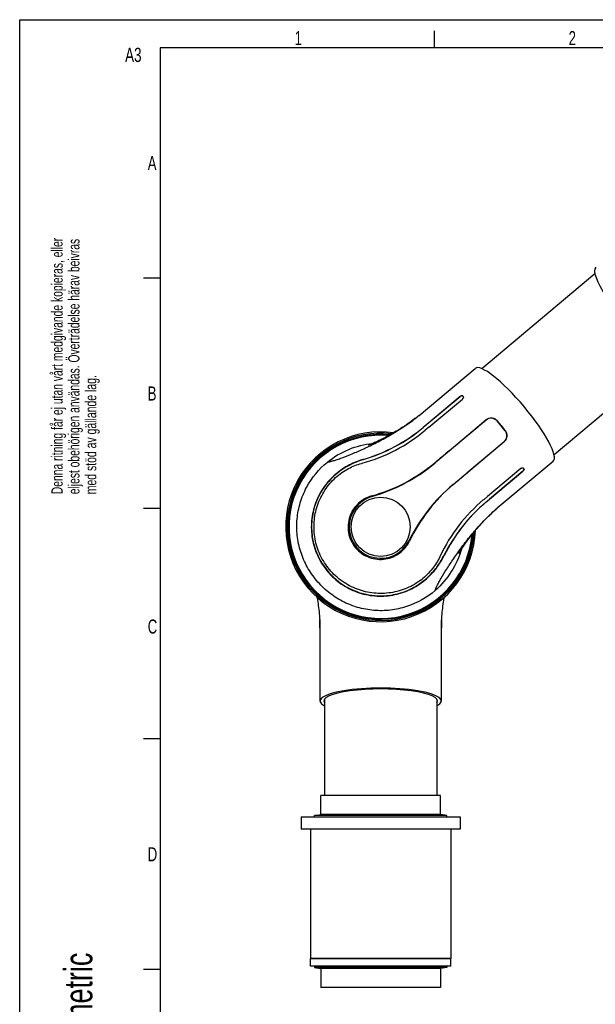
# Model space of a CAD drawing. Extents: x 0 to 420, y 0 to 297.
# Tile 4 of 11: x 0 to 102, y 122 to 297. Entities that reach past the tile are written whole.
import ezdxf

# ---------------------------------------------------------------- set-up
doc = ezdxf.new("R2010")
doc.units = 0
doc.header["$LTSCALE"] = 23.1
for name, color, linetype in [('100001_DXF_CONTINUOUS_LINE', 7, 'CONTINUOUS'), ('100002_DXF_CONTINUOUS_LINE', 7, 'CONTINUOUS'), ('100249_DXF_CONTINUOUS_LINE', 7, 'CONTINUOUS'), ('100252_DXF_CONTINUOUS_LINE', 7, 'CONTINUOUS'), ('100265_DXF_CONTINUOUS_LINE', 7, 'CONTINUOUS'), ('100337_DXF_CONTINUOUS_LINE', 7, 'CONTINUOUS'), ('100935_DXF_CONTINUOUS_LINE', 7, 'CONTINUOUS'), ('100940_DXF_CONTINUOUS_LINE', 7, 'CONTINUOUS'), ('100945_DXF_CONTINUOUS_LINE', 7, 'CONTINUOUS'), ('112000_DXF_FORMAT', 7, 'CONTINUOUS')]:
    doc.layers.add(name, color=color, linetype=linetype)
doc.styles.get("Standard").update_dxf_attribs({"font": 'txt', "width": 0.7})

# ---------------------------------------------------------------- blocks, each defined once
blk = doc.blocks.new('SYMBOL_16_BL0', base_point=(7.49, 145.42))
at = {"layer": '112000_DXF_FORMAT', "color": 7, "linetype": 'CONTINUOUS'}
for s, height, width, p in [('Denna ritning får ej utan vårt medgivande kopieras, eller', 1.9979, 0.687469, (7.64, 212.55)), ('eljest obehörigen användas. Överträdelse härav beivras', 1.9979, 0.686067, (10.63, 212.55)), ('med stöd av gällande lag.', 1.9979, 0.696, (13.63, 212.55)), ('Creo Parametric', 4.9947, 0.71746, (12.92, 96.09))]:
    blk.add_text(s, height=height, rotation=90, dxfattribs=dict(at, width=width)).set_placement(p)

msp = doc.modelspace()

# ---------------------------------------------------------------- linework, layer by layer
at = {"layer": '100001_DXF_CONTINUOUS_LINE', "color": 7, "linetype": 'CONTINUOUS'}
for p, q in [((71.05, 226.59), (81, 234.95)), ((72.39, 224.99), (78.33, 229.97)), ((78.35, 229.94), (72.42, 224.96)), ((78.87, 229.95), (78.79, 230.04)), ((72.8, 224.51), (78.73, 229.49)), ((71.05, 226.59), (70.9, 226.47)), ((70.31, 226), (70.01, 225.77)), ((71.75, 224.45), (72.39, 224.99)), ((72.42, 224.96), (71.77, 224.42)), ((72.72, 224.45), (72.14, 223.96)), ((72.8, 224.51), (72.72, 224.45)), ((82.95, 225.74), (73.89, 218.14)), ((76.36, 220.26), (82.93, 225.77)), ((85.65, 224.75), (84.9, 225.6)), ((85.65, 224.75), (85.66, 224.76)), ((86.36, 223.86), (85.65, 224.75)), ((77.1, 214.31), (86.16, 221.91)), ((86.18, 221.89), (79.61, 216.38)), ((94.89, 218.4), (84.93, 210.05)), ((89.12, 217.11), (83.18, 212.13)), ((83.56, 211.68), (89.5, 216.66)), ((89.52, 216.63), (83.58, 211.65)), ((89.67, 217.08), (89.59, 217.17)), ((82.6, 211.64), (83.18, 212.13)), ((82.53, 211.58), (82.6, 211.64)), ((82.91, 211.14), (83.56, 211.68)), ((83.58, 211.65), (82.94, 211.11)), ((83.62, 208.86), (83.89, 209.13))]:
    msp.add_line(p, q, dxfattribs=at)
for points in [[(70.9, 226.47), (70.61, 226.23), (70.31, 226)], [(70.01, 225.77), (69.71, 225.54), (69.4, 225.32), (69.09, 225.11), (68.79, 224.89), (68.48, 224.69), (68.17, 224.49), (67.87, 224.29), (67.56, 224.1), (67.26, 223.92), (66.97, 223.75), (66.68, 223.58), (66.39, 223.41), (66.11, 223.25), (65.83, 223.1), (65.56, 222.95), (65.3, 222.81), (65.04, 222.67), (64.79, 222.54), (64.55, 222.42), (64.32, 222.31), (64.09, 222.2), (63.88, 222.09), (63.67, 222), (63.47, 221.9), (63.28, 221.82), (63.1, 221.74), (62.94, 221.66), (62.78, 221.6), (62.63, 221.53), (62.5, 221.48), (62.38, 221.43), (62.28, 221.39), (62.19, 221.36), (62.12, 221.33), (62.06, 221.31), (62.02, 221.3), (62, 221.29)], [(78.14, 202.06), (78.13, 202.05), (78.13, 202.05), (78.14, 202.07), (78.16, 202.1), (78.19, 202.15), (78.23, 202.21), (78.27, 202.29), (78.32, 202.38), (78.39, 202.48), (78.46, 202.59), (78.54, 202.71), (78.62, 202.85), (78.72, 202.99), (78.82, 203.15), (78.93, 203.31), (79.05, 203.48), (79.17, 203.65), (79.3, 203.83), (79.44, 204.02), (79.58, 204.22), (79.73, 204.42), (79.89, 204.63), (80.06, 204.85), (80.23, 205.07), (80.41, 205.3), (80.59, 205.53), (80.79, 205.77), (80.99, 206.01), (81.19, 206.26), (81.4, 206.51), (81.62, 206.76), (81.84, 207.01), (82.08, 207.27), (82.32, 207.53), (82.56, 207.8), (82.82, 208.07), (83.08, 208.33), (83.35, 208.6), (83.62, 208.86)], [(83.89, 209.13), (84.18, 209.39), (84.47, 209.65)], [(84.47, 209.65), (84.77, 209.91), (84.93, 210.05)]]:
    msp.add_lwpolyline(points, dxfattribs=at)
msp.add_circle((64.2, 206.75), 5.26, dxfattribs=at)
for centre, radius, start, end in [((53.75, 247.29), 26.98, 307.7299, 308.7204), ((54.5, 246.34), 25.76, 308.7266, 308.9044), ((55.28, 245.39), 24.54, 308.8969, 309.9923), ((83.85, 224.67), 1.4, 41.5, 130), ((52.9, 246.9), 29.32, 286.2643, 310.0077), ((52.88, 246.92), 29.38, 286.3294, 310.0109), ((52.22, 249.28), 29.49, 306.899, 307.3264), ((52.8, 248.51), 28.52, 307.3265, 307.7353), ((64.2, 206.75), 16.31, 84.9372, 355.0632), ((53.05, 246.73), 29.72, 285.3659, 309.9851), ((85.26, 222.99), 1.4, 310, 38.5), ((52.77, 247.71), 30.74, 285.0805, 285.3709), ((54.56, 241.21), 30.06, 285.508, 309.9514), ((53.96, 241.89), 31, 286.2484, 310), ((97.03, 190.56), 31, 130, 153.7516), ((96.46, 191.27), 30.06, 130.0486, 154.492), ((64.2, 206.75), 5.6, 106.2484, 333.7516), ((101.63, 188.83), 29.72, 130.0148, 154.6538), ((101.8, 188.62), 29.38, 129.9891, 153.6706), ((101.78, 188.65), 29.32, 129.9922, 153.7358), ((104.08, 187.47), 29.61, 132.7285, 133.1469), ((103.41, 188.2), 28.62, 132.3012, 132.7285), ((102.36, 189.36), 27.05, 131.3133, 132.3065), ((101.49, 190.34), 25.74, 131.0396, 131.3072), ((100.67, 191.29), 24.48, 130.0069, 131.046), ((102.57, 188.38), 30.75, 154.6483, 154.9195)]:
    msp.add_arc(centre, radius, start, end, dxfattribs=at)
for centre, major_axis, ratio, start_param, end_param in [((109.4, 244.67), (-6.94, 8.27), 0.212557, 0, 3.141593), ((87.95, 226.68), (-6.94, 8.27), 0.212557, 3.141593, 6.283185), ((85.88, 224.94), (-7.16, 8.09), 0.026177, 1.464615, 1.57011), ((85.88, 224.94), (-6.73, 8.46), 0.026177, -4.711703, -4.606208)]:
    msp.add_ellipse(centre, major_axis=major_axis, ratio=ratio, start_param=start_param, end_param=end_param, dxfattribs=at)
for points, knots in [([(78.33, 229.97), (78.37, 230), (78.45, 230.06), (78.58, 230.1), (78.7, 230.11), (78.77, 230.07), (78.79, 230.04)], [0, 0, 0, 0, 0.302328, 0.576277, 0.805715, 1, 1, 1, 1]), ([(78.73, 230.06), (78.7, 230.07), (78.57, 230.08), (78.44, 230.01), (78.35, 229.94)], [0, 0, 0, 0, 0.214434, 1, 1, 1, 1]), ([(78.82, 230.01), (78.81, 230.03), (78.77, 230.05), (78.74, 230.06), (78.73, 230.06)], [0, 0, 0, 0, 0.735606, 1, 1, 1, 1]), ([(78.87, 229.95), (78.9, 229.92), (78.92, 229.84), (78.91, 229.72), (78.84, 229.6), (78.77, 229.52), (78.73, 229.49)], [0, 0, 0, 0, 0.197646, 0.430452, 0.703042, 1, 1, 1, 1]), ([(84.91, 225.61), (84.79, 225.75), (84.5, 225.98), (83.96, 226.13), (83.4, 226.07), (83.07, 225.88), (82.93, 225.77)], [0, 0, 0, 0, 0.249689, 0.498721, 0.748641, 1, 1, 1, 1]), ([(54.74, 218.28), (54.87, 218.29), (55.18, 218.35), (55.7, 218.49), (56.34, 218.69), (57.42, 219.06), (58.96, 219.66), (61, 220.54), (63.23, 221.61), (65.52, 222.83), (67.78, 224.19), (69.23, 225.18), (69.92, 225.7)], [0, 0, 0, 0, 0.022903, 0.054965, 0.095072, 0.142315, 0.255247, 0.388103, 0.535082, 0.690163, 0.847198, 1, 1, 1, 1]), ([(86.18, 221.89), (86.32, 222.01), (86.56, 222.3), (86.72, 222.84), (86.66, 223.4), (86.49, 223.73), (86.37, 223.87)], [0, 0, 0, 0, 0.251359, 0.501279, 0.750312, 1, 1, 1, 1]), ([(54.74, 218.28), (55.88, 219.2), (58.45, 220.71), (61.33, 221.45), (62.79, 221.6)], [0, 0, 0, 0, 0.500028, 1, 1, 1, 1]), ([(52.81, 197.19), (52.18, 197.94), (51.06, 199.57), (49.89, 202.3), (49.28, 205.19), (49.25, 208.16), (49.81, 211.07), (51.3, 214.7), (53.22, 217.05), (54.74, 218.28)], [0, 0, 0, 0, 0.125208, 0.250416, 0.375606, 0.500762, 0.625891, 0.751014, 1, 1, 1, 1]), ([(61.11, 218.76), (60.27, 218.51), (58.53, 217.81), (56.09, 216.18), (54.33, 214.26), (53.23, 212.45), (52.37, 210.5), (51.78, 207.87), (51.89, 205.16), (52.39, 203.07), (53.17, 201.04), (54.05, 199.65), (54.75, 198.82)], [0, 0, 0, 0, 0.105195, 0.225039, 0.352028, 0.416266, 0.480573, 0.609175, 0.738516, 0.803698, 0.869095, 1, 1, 1, 1]), ([(61.14, 218.72), (60.18, 218.44), (58.19, 217.61), (55.33, 215.51), (53.02, 212.36), (51.9, 208.72), (51.87, 205.5), (52.45, 202.91), (53.4, 200.73), (54.29, 199.45), (54.79, 198.85)], [0, 0, 0, 0, 0.121144, 0.259538, 0.425805, 0.585518, 0.713046, 0.812239, 0.905693, 1, 1, 1, 1]), ([(55.12, 199.13), (54.46, 199.91), (53.35, 201.64), (52.41, 204.57), (52.25, 207.62), (52.85, 210.6), (54.17, 213.31), (56.07, 215.56), (58.33, 217.17), (59.98, 217.82), (60.77, 218.03)], [0, 0, 0, 0, 0.131034, 0.261419, 0.390774, 0.519316, 0.647485, 0.774398, 0.894303, 1, 1, 1, 1]), ([(89.12, 217.11), (89.16, 217.15), (89.24, 217.2), (89.38, 217.24), (89.5, 217.24), (89.57, 217.2), (89.59, 217.17)], [0, 0, 0, 0, 0.296958, 0.569548, 0.802354, 1, 1, 1, 1]), ([(89.5, 216.66), (89.53, 216.69), (89.63, 216.79), (89.7, 216.94), (89.68, 217.04)], [0, 0, 0, 0, 0.290534, 1, 1, 1, 1]), ([(89.67, 217.08), (89.69, 217.05), (89.72, 216.98), (89.7, 216.86), (89.63, 216.74), (89.56, 216.67), (89.52, 216.63)], [0, 0, 0, 0, 0.194285, 0.423723, 0.697672, 1, 1, 1, 1]), ([(62.6, 212.24), (62.17, 212.12), (61.32, 211.78), (60.21, 210.97), (59.29, 209.9), (58.66, 208.61), (58.36, 207.18), (58.43, 205.69), (58.88, 204.25), (59.42, 203.4), (59.75, 203.01)], [0, 0, 0, 0, 0.117253, 0.236369, 0.358013, 0.482156, 0.608687, 0.737464, 0.86814, 1, 1, 1, 1]), ([(73.91, 195.43), (73.94, 195.56), (74.06, 195.85), (74.28, 196.34), (74.59, 196.94), (75.14, 197.93), (76, 199.34), (77.22, 201.2), (78.66, 203.2), (80.26, 205.24), (81.98, 207.23), (83.21, 208.48), (83.84, 209.07)], [0, 0, 0, 0, 0.022902, 0.054956, 0.095051, 0.142276, 0.255167, 0.387981, 0.534935, 0.690018, 0.847098, 1, 1, 1, 1]), ([(59.75, 203.01), (60.07, 202.63), (60.82, 201.94), (62.16, 201.25), (63.61, 200.92), (65.07, 200.97), (66.45, 201.37), (67.66, 202.08), (68.65, 203.04), (69.14, 203.82), (69.33, 204.22)], [0, 0, 0, 0, 0.131861, 0.262538, 0.391316, 0.517847, 0.641991, 0.763635, 0.882752, 1, 1, 1, 1]), ([(54.75, 198.82), (55.45, 197.99), (56.66, 196.88), (58.52, 195.76), (60.5, 194.9), (63.14, 194.32), (65.84, 194.45), (67.91, 194.96), (69.89, 195.73), (72.08, 197.12), (74.11, 199.25), (75.1, 200.84), (75.49, 201.62)], [0, 0, 0, 0, 0.130906, 0.196308, 0.261504, 0.390878, 0.519449, 0.583742, 0.647971, 0.77496, 0.894807, 1, 1, 1, 1]), ([(54.79, 198.85), (55.34, 198.19), (56.59, 196.99), (58.74, 195.65), (60.98, 194.82), (63.56, 194.38), (66.27, 194.52), (68.98, 195.34), (71.19, 196.57), (73.02, 198.11), (74.44, 199.83), (75.16, 201.05), (75.46, 201.66)], [0, 0, 0, 0, 0.104039, 0.208004, 0.305379, 0.391195, 0.524244, 0.630068, 0.731635, 0.828121, 0.9185, 1, 1, 1, 1]), ([(78.58, 202.78), (78.18, 201.37), (76.95, 198.66), (75.01, 196.4), (73.91, 195.43)], [0, 0, 0, 0, 0.49997, 1, 1, 1, 1]), ([(74.72, 201.41), (74.37, 200.67), (73.44, 199.16), (71.47, 197.21), (68.92, 195.73), (66.02, 194.9), (62.98, 194.83), (60.01, 195.52), (57.29, 196.95), (55.77, 198.35), (55.12, 199.13)], [0, 0, 0, 0, 0.105681, 0.225594, 0.352503, 0.480628, 0.609153, 0.73855, 0.868957, 1, 1, 1, 1]), ([(73.91, 195.43), (72.44, 194.15), (69.79, 192.66), (65.95, 191.83), (62.99, 191.78), (60.08, 192.33), (57.33, 193.43), (54.85, 195.05), (53.44, 196.44), (52.81, 197.19)], [0, 0, 0, 0, 0.248986, 0.374109, 0.499238, 0.624394, 0.749584, 0.874792, 1, 1, 1, 1])]:
    msp.add_open_spline(points, degree=3, knots=knots, dxfattribs=at)
for points in [[(76.36, 220.26), (75.53, 219.56), (74.7, 218.86), (73.87, 218.16)], [(77.12, 214.29), (77.95, 214.99), (78.78, 215.68), (79.61, 216.38)], [(89.68, 217.04), (89.67, 217.06), (89.67, 217.07), (89.66, 217.09)]]:
    msp.add_open_spline(points, degree=3, dxfattribs=at)
at = {"layer": '100002_DXF_CONTINUOUS_LINE', "color": 7, "linetype": 'CONTINUOUS'}
for p, q in [((53.34, 190.52), (53.36, 190.14)), ((75.02, 189.7), (75.03, 190.08)), ((53.4, 188.75), (53.4, 175.75)), ((75, 188.75), (75, 188.94)), ((75, 175.75), (75, 188.75))]:
    msp.add_line(p, q, dxfattribs=at)
for points in [[(52.87, 194.22), (52.9, 194.05), (52.96, 193.73), (53.01, 193.4), (53.06, 193.06), (53.11, 192.72), (53.16, 192.37), (53.2, 192.01), (53.24, 191.64), (53.28, 191.27), (53.31, 190.89), (53.34, 190.52)], [(75.03, 190.08), (75.06, 190.45), (75.08, 190.82), (75.12, 191.2), (75.15, 191.57), (75.19, 191.94), (75.24, 192.31), (75.28, 192.66), (75.33, 193.02), (75.38, 193.36), (75.44, 193.7), (75.49, 194.03), (75.53, 194.23)], [(53.36, 190.14), (53.38, 189.75), (53.39, 189.36)], [(53.39, 189.36), (53.4, 188.96), (53.4, 188.75)], [(75, 188.94), (75.01, 189.32), (75.02, 189.7)]]:
    msp.add_lwpolyline(points, dxfattribs=at)
for centre, radius, start, end in [((23.8, 188.59), 29.61, 2.7285, 3.1469), ((24.78, 188.63), 28.62, 2.3012, 2.7285), ((26.35, 188.69), 27.05, 1.3133, 2.3065), ((27.66, 188.73), 25.74, 1.0396, 1.3072), ((100.76, 188.73), 25.76, 178.7266, 178.9044), ((101.98, 188.7), 26.98, 177.7299, 178.7204), ((103.51, 188.64), 28.52, 177.3265, 177.7353), ((104.48, 188.59), 29.49, 176.899, 177.3264), ((28.92, 188.75), 24.48, 0.0069, 1.046), ((99.54, 188.75), 24.54, 178.8969, 179.9923)]:
    msp.add_arc(centre, radius, start, end, dxfattribs=at)
for major_axis, start_param, end_param in [((10.8, 0), 5.89666, 9.811304), ((10.1, 0), -0.138032, 3.279624)]:
    msp.add_ellipse((64.2, 175.75), major_axis=major_axis, ratio=0.212557, start_param=start_param, end_param=end_param, dxfattribs=at)
at = {"layer": '100249_DXF_CONTINUOUS_LINE', "color": 7, "linetype": 'CONTINUOUS'}
for p, q in [((54.2, 176.04), (54.2, 158.95)), ((74.2, 176.04), (74.2, 158.95))]:
    msp.add_line(p, q, dxfattribs=at)
at = {"layer": '100252_DXF_CONTINUOUS_LINE', "color": 7, "linetype": 'CONTINUOUS'}
for p, q in [((51.7, 152.95), (51.7, 129.95)), ((76.7, 152.95), (76.7, 129.95)), ((51.7, 129.95), (76.7, 129.95))]:
    msp.add_line(p, q, dxfattribs=at)
at = {"layer": '100265_DXF_CONTINUOUS_LINE', "color": 7, "linetype": 'CONTINUOUS'}
for p, q in [((102.31, 251.78), (82.18, 234.89)), ((115.16, 236.46), (95.04, 219.57))]:
    msp.add_line(p, q, dxfattribs=at)
at = {"layer": '100337_DXF_CONTINUOUS_LINE', "color": 7, "linetype": 'CONTINUOUS'}
for radius, start, end in [(16.89, 82.1262, 357.8739), (16.66, 83.1666, 356.8336), (16.46, 84.1237, 355.8766), (16.45, 84.1917, 355.8087)]:
    msp.add_arc((64.2, 206.75), radius, start, end, dxfattribs=at)
at = {"layer": '100935_DXF_CONTINUOUS_LINE', "color": 7, "linetype": 'CONTINUOUS'}
for p, q in [((53.56, 155.54), (53.58, 158.95)), ((74.82, 158.95), (53.58, 158.95)), ((74.83, 155.54), (74.82, 158.95)), ((52.42, 155.15), (52.43, 155.35)), ((52.43, 155.35), (53.56, 155.54)), ((75.97, 155.35), (52.43, 155.35)), ((74.83, 155.54), (53.56, 155.54)), ((75.97, 155.35), (74.83, 155.54)), ((75.97, 155.15), (75.97, 155.35)), ((52.42, 128.55), (52.43, 128.35)), ((52.43, 128.35), (53.56, 128.16)), ((75.97, 128.35), (52.43, 128.35)), ((53.56, 128.16), (53.58, 124.75)), ((74.83, 128.16), (53.56, 128.16)), ((74.83, 128.16), (74.82, 124.75)), ((75.97, 128.35), (74.83, 128.16)), ((75.97, 128.55), (75.97, 128.35)), ((74.82, 124.75), (53.58, 124.75))]:
    msp.add_line(p, q, dxfattribs=at)
at = {"layer": '100940_DXF_CONTINUOUS_LINE', "color": 7, "linetype": 'CONTINUOUS'}
for p, q in [((51.7, 128.55), (51.7, 129.95)), ((76.7, 129.95), (51.7, 129.95)), ((76.7, 128.55), (76.7, 129.95)), ((76.7, 128.55), (51.7, 128.55))]:
    msp.add_line(p, q, dxfattribs=at)
at = {"layer": '100945_DXF_CONTINUOUS_LINE', "color": 7, "linetype": 'CONTINUOUS'}
for p, q in [((50.04, 155.15), (50.04, 152.95)), ((50.04, 155.15), (78.36, 155.15)), ((78.36, 155.15), (78.36, 152.95)), ((78.36, 152.95), (50.04, 152.95))]:
    msp.add_line(p, q, dxfattribs=at)
at = {"layer": '112000_DXF_FORMAT', "color": 7, "linetype": 'CONTINUOUS'}
for p, q in [((0, 0), (0, 297)), ((0, 297), (420, 297)), ((73.75, 292), (73.75, 295)), ((25, 292), (25, 5)), ((415, 292), (25, 292)), ((25, 251), (22, 251)), ((25, 210), (22, 210)), ((25, 169), (22, 169)), ((25, 128), (22, 128))]:
    msp.add_line(p, q, dxfattribs=at)

# ---------------------------------------------------------------- block references
msp.add_blockref('SYMBOL_16_BL0', (7.49, 145.42), dxfattribs=at)

# ---------------------------------------------------------------- texts
at = {"layer": '112000_DXF_FORMAT', "color": 7, "linetype": 'CONTINUOUS', "attachment_point": 1}
for s, insert, char_height, width in [('1', (48.89, 294.98), 2.5, 2.1429), ('2', (97.64, 294.98), 2.5, 2.9464), ('A3', (18.75, 292.01), 2.55, 6.0107), ('A', (22.77, 272.73), 2.5, 3.2143), ('B', (22.77, 231.73), 2.5, 2.9464), ('C', (22.77, 190.26), 2.5, 3.125), ('D', (22.77, 149.73), 2.5, 3.3929)]:
    msp.add_mtext(s, dxfattribs=dict(at, insert=insert, char_height=char_height, width=width))

doc.saveas('drawing.dxf')
